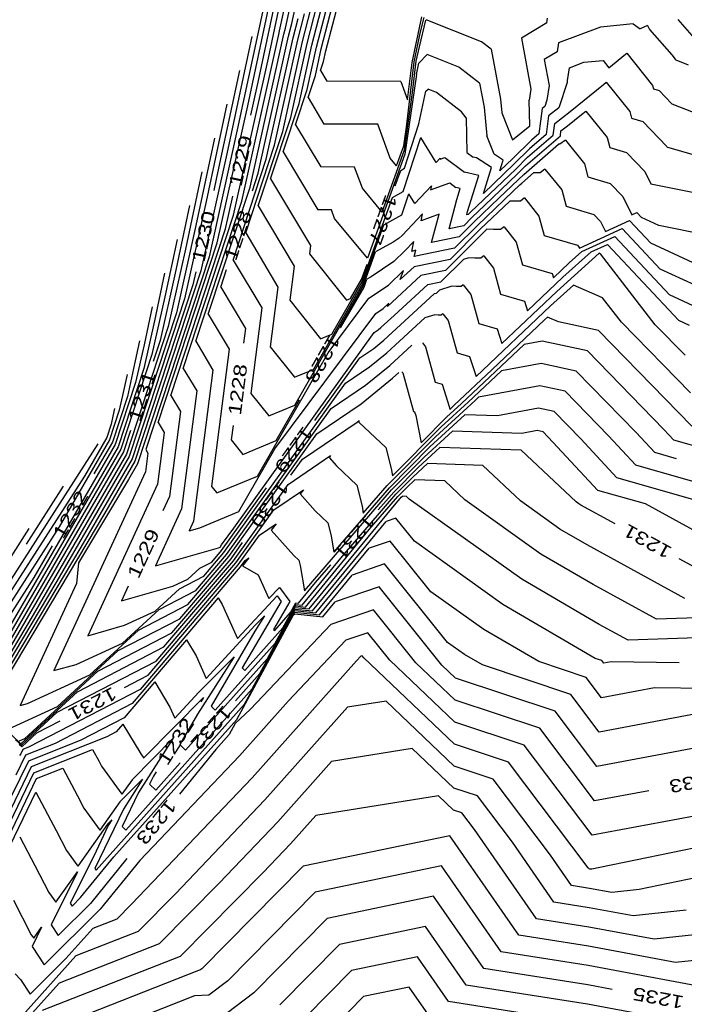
# Model space of a CAD drawing. Header units: feet. Extents: x -19835 to -19507, y 220308 to 220783.
# Tile 41 of 49: x -19750 to -19698, y 220624 to 220700. Entities that reach past the tile are written whole.
import ezdxf

# ---------------------------------------------------------------- set-up
doc = ezdxf.new("R2010")
doc.units = ezdxf.units.FT
doc.header["$LTSCALE"] = 25
doc.header["$MEASUREMENT"] = 0
for name, color, linetype in [('H1_HOEHENLINIEN', 86, 'CONTINUOUS'), ('H1_ZAEHLLIN_TXT', 3, 'CONTINUOUS'), ('H1_ZAEHLLINIEN', 11, 'CONTINUOUS')]:
    doc.layers.add(name, color=color, linetype=linetype)

msp = doc.modelspace()

# ---------------------------------------------------------------- linework, layer by layer
at = {"layer": 'H1_HOEHENLINIEN'}
for p, q in [((-19732.007, 220692.976), (-19729.795, 220703.372)), ((-19729.552, 220698.768), (-19728.603, 220703.174)), ((-19729.095, 220698.981), (-19728.209, 220703.089)), ((-19726.341, 220697.371), (-19725.172, 220701.904)), ((-19727.059, 220697.657), (-19726.153, 220701.173)), ((-19726.7, 220697.514), (-19725.663, 220701.538)), ((-19730.721, 220700.931), (-19732.806, 220691.136)), ((-19727.778, 220697.942), (-19727.134, 220700.442)), ((-19730.409, 220696.657), (-19729.633, 220700.302)), ((-19728.497, 220698.228), (-19728.114, 220699.712)), ((-19728.137, 220698.085), (-19727.624, 220700.077)), ((-19718.78, 220697.528), (-19718.286, 220699.591)), ((-19718.688, 220698.688), (-19718.42, 220699.808)), ((-19713.993, 220697.926), (-19718.258, 220699.62)), ((-19708.955, 220699.385), (-19708.899, 220699.743)), ((-19698.858, 220699.64), (-19697.596, 220698.202)), ((-19729.215, 220698.514), (-19729.095, 220698.981)), ((-19708.955, 220699.385), (-19710.916, 220698.194)), ((-19704.818, 220699.048), (-19708.049, 220697.836)), ((-19702.296, 220699.311), (-19704.818, 220699.048)), ((-19702.296, 220699.311), (-19701.758, 220698.92)), ((-19701.213, 220699.18), (-19701.758, 220698.92)), ((-19701.213, 220699.18), (-19701.056, 220698.871)), ((-19701.056, 220698.871), (-19699.336, 220696.91)), ((-19731.683, 220698.326), (-19733.605, 220689.295)), ((-19732.459, 220685.645), (-19729.61, 220698.498)), ((-19731.829, 220686.72), (-19729.215, 220698.514)), ((-19730.571, 220688.871), (-19728.497, 220698.228)), ((-19729.941, 220689.947), (-19728.137, 220698.085)), ((-19729.61, 220698.498), (-19729.552, 220698.768)), ((-19719.178, 220696.378), (-19718.688, 220698.688)), ((-19710.916, 220698.194), (-19710.188, 220694.267)), ((-19729.312, 220691.022), (-19727.778, 220697.942)), ((-19728.053, 220693.173), (-19727.059, 220697.657)), ((-19727.424, 220694.249), (-19726.7, 220697.514)), ((-19726.794, 220695.324), (-19726.341, 220697.371)), ((-19719.015, 220696.421), (-19718.78, 220697.528)), ((-19713.247, 220697.348), (-19713.993, 220697.926)), ((-19713.247, 220697.348), (-19712.532, 220693.493)), ((-19708.049, 220697.836), (-19708.154, 220697.158)), ((-19733.088, 220684.569), (-19730.409, 220696.657)), ((-19718.822, 220696.287), (-19718.185, 220696.953)), ((-19715.727, 220695.977), (-19718.185, 220696.953)), ((-19708.154, 220697.158), (-19709.154, 220696.551)), ((-19709.154, 220696.551), (-19708.783, 220694.548)), ((-19699.336, 220696.91), (-19699.072, 220696.58)), ((-19699.072, 220696.58), (-19699.069, 220696.57)), ((-19699.069, 220696.57), (-19699.052, 220696.565)), ((-19699.052, 220696.565), (-19699.015, 220696.526)), ((-19719.771, 220691.347), (-19719.178, 220696.378)), ((-19719.299, 220694.011), (-19719.015, 220696.421)), ((-19719.008, 220695.41), (-19718.822, 220696.287)), ((-19714.134, 220694.742), (-19715.727, 220695.977)), ((-19699.015, 220696.526), (-19698.068, 220696.15)), ((-19727.353, 220693.624), (-19726.794, 220695.324)), ((-19719.008, 220695.41), (-19719.886, 220689.26)), ((-19714.134, 220694.742), (-19713.791, 220692.894)), ((-19710.188, 220694.267), (-19710.32, 220693.43)), ((-19708.783, 220694.548), (-19708.962, 220693.413)), ((-19707.156, 220692.562), (-19704.596, 220694.646)), ((-19704.596, 220694.646), (-19704.379, 220694.816)), ((-19704.379, 220694.816), (-19702.568, 220692.551)), ((-19728.314, 220691.536), (-19727.424, 220694.249)), ((-19727.353, 220693.624), (-19726.134, 220691.584)), ((-19719.93, 220689.586), (-19719.299, 220694.011)), ((-19733.607, 220693.114), (-19735.202, 220685.614)), ((-19734.347, 220682.419), (-19732.007, 220692.976)), ((-19729.276, 220689.449), (-19728.053, 220693.173)), ((-19713.791, 220692.894), (-19713.589, 220690.668)), ((-19712.532, 220693.493), (-19712.437, 220692.45)), ((-19710.268, 220691.458), (-19710.32, 220693.43)), ((-19709.313, 220692.789), (-19709.565, 220690.833)), ((-19709.12, 220692.939), (-19709.313, 220692.789)), ((-19708.962, 220693.413), (-19709.12, 220692.939)), ((-19712.437, 220692.45), (-19711.598, 220690.376)), ((-19708.349, 220691.631), (-19707.156, 220692.562)), ((-19707.368, 220691.442), (-19706.296, 220692.314)), ((-19706.296, 220692.314), (-19705.954, 220692.583)), ((-19705.954, 220692.583), (-19704.317, 220690.536)), ((-19702.568, 220692.551), (-19702.431, 220692.044)), ((-19702.431, 220692.044), (-19701.569, 220691.788)), ((-19728.314, 220691.536), (-19726.371, 220688.281)), ((-19721.984, 220691.569), (-19726.134, 220691.584)), ((-19721.026, 220688.955), (-19721.984, 220691.569)), ((-19719.975, 220689.912), (-19719.771, 220691.347)), ((-19711.598, 220690.376), (-19710.268, 220691.458)), ((-19708.466, 220690.727), (-19708.349, 220691.631)), ((-19707.867, 220691.052), (-19707.368, 220691.442)), ((-19701.569, 220691.788), (-19699.712, 220689.841)), ((-19734.568, 220690.508), (-19736.001, 220683.774)), ((-19732.806, 220691.136), (-19734.976, 220681.343)), ((-19731.199, 220685.274), (-19729.312, 220691.022)), ((-19720.022, 220686.375), (-19718.677, 220690.549)), ((-19717.484, 220688.63), (-19718.677, 220690.549)), ((-19713.021, 220689.264), (-19713.589, 220690.668)), ((-19710.588, 220688.359), (-19707.916, 220690.673)), ((-19710.434, 220689.021), (-19708.466, 220690.727)), ((-19709.565, 220690.833), (-19710.128, 220690.346)), ((-19707.916, 220690.673), (-19707.867, 220691.052)), ((-19704.317, 220690.536), (-19704.112, 220689.781)), ((-19732.161, 220683.186), (-19729.941, 220689.947)), ((-19720.535, 220688.359), (-19719.975, 220689.912)), ((-19710.128, 220690.346), (-19711.576, 220688.925)), ((-19710.741, 220687.697), (-19708.057, 220690.021)), ((-19707.947, 220690.021), (-19708.057, 220690.021)), ((-19707.528, 220690.35), (-19707.947, 220690.021)), ((-19707.528, 220690.35), (-19706.065, 220688.521)), ((-19704.112, 220689.781), (-19702.827, 220689.4)), ((-19699.712, 220689.841), (-19699.694, 220689.805)), ((-19699.694, 220689.805), (-19699.556, 220689.777)), ((-19699.556, 220689.777), (-19690.915, 220687.292)), ((-19733.605, 220689.295), (-19735.605, 220680.268)), ((-19729.276, 220689.449), (-19726.607, 220684.979)), ((-19719.886, 220689.26), (-19722.779, 220681.234)), ((-19721.657, 220684.797), (-19719.93, 220689.586)), ((-19720.535, 220688.359), (-19721.026, 220688.955)), ((-19717.173, 220688.957), (-19717.484, 220688.63)), ((-19717.188, 220688.883), (-19716.828, 220689.015)), ((-19717.173, 220688.957), (-19717.188, 220688.883)), ((-19716.828, 220689.015), (-19715.292, 220687.866)), ((-19712.313, 220688.806), (-19713.021, 220689.264)), ((-19711.358, 220688.115), (-19710.434, 220689.021)), ((-19702.827, 220689.4), (-19701.412, 220687.916)), ((-19733.123, 220681.099), (-19730.571, 220688.871)), ((-19723.769, 220688.272), (-19726.371, 220688.281)), ((-19723.168, 220686.634), (-19723.769, 220688.272)), ((-19711.576, 220688.925), (-19712.572, 220687.971)), ((-19712.572, 220687.971), (-19712.313, 220688.806)), ((-19711.249, 220687.711), (-19710.588, 220688.359)), ((-19706.065, 220688.521), (-19705.792, 220687.518)), ((-19735.53, 220687.902), (-19736.8, 220681.933)), ((-19714.206, 220687.615), (-19715.292, 220687.866)), ((-19715.069, 220684.829), (-19714.206, 220687.615)), ((-19714.838, 220684.781), (-19711.358, 220688.115)), ((-19713.74, 220685.323), (-19711.249, 220687.711)), ((-19711.14, 220687.306), (-19710.741, 220687.697)), ((-19705.792, 220687.518), (-19704.086, 220687.011)), ((-19701.412, 220687.916), (-19700.95, 220686.976)), ((-19735.046, 220676.924), (-19731.829, 220686.72)), ((-19717.853, 220686.812), (-19719.136, 220685.46)), ((-19717.912, 220686.503), (-19716.429, 220687.05)), ((-19717.853, 220686.812), (-19717.912, 220686.503)), ((-19716.429, 220687.05), (-19715.96, 220686.699)), ((-19715.628, 220686.622), (-19715.96, 220686.699)), ((-19712.643, 220685.866), (-19711.14, 220687.306)), ((-19704.086, 220687.011), (-19703.113, 220685.991)), ((-19700.95, 220686.976), (-19697.344, 220686.247)), ((-19723.194, 220679.443), (-19720.858, 220685.919)), ((-19721.657, 220684.797), (-19723.168, 220686.634)), ((-19720.858, 220685.919), (-19720.022, 220686.375)), ((-19720.126, 220684.581), (-19719.602, 220686.209)), ((-19719.136, 220685.46), (-19719.602, 220686.209)), ((-19715.892, 220685.771), (-19715.628, 220686.622)), ((-19703.113, 220685.991), (-19702.419, 220684.581)), ((-19735.202, 220685.614), (-19736.864, 220678.117)), ((-19736.008, 220674.836), (-19732.459, 220685.645)), ((-19731.199, 220685.274), (-19728.421, 220680.621)), ((-19716.483, 220683.518), (-19715.892, 220685.771)), ((-19714.732, 220684.378), (-19713.74, 220685.323)), ((-19714.52, 220684.076), (-19712.643, 220685.866)), ((-19714.096, 220683.472), (-19711.816, 220685.646)), ((-19711.656, 220685.637), (-19711.816, 220685.646)), ((-19710.995, 220685.634), (-19711.656, 220685.637)), ((-19710.676, 220685.885), (-19710.995, 220685.634)), ((-19710.676, 220685.885), (-19709.561, 220684.491)), ((-19736.969, 220672.749), (-19733.088, 220684.569)), ((-19725.554, 220684.976), (-19726.607, 220684.979)), ((-19725.311, 220684.312), (-19725.554, 220684.976)), ((-19721.512, 220683.825), (-19720.126, 220684.581)), ((-19718.533, 220684.666), (-19720.114, 220683)), ((-19718.636, 220684.124), (-19718.533, 220684.666)), ((-19717.261, 220684.631), (-19718.636, 220684.124)), ((-19717.834, 220682.448), (-19717.261, 220684.631)), ((-19715.132, 220684.588), (-19715.069, 220684.829)), ((-19715.012, 220684.612), (-19715.132, 220684.588)), ((-19715.012, 220684.612), (-19714.945, 220684.68)), ((-19714.945, 220684.68), (-19714.838, 220684.781)), ((-19709.561, 220684.491), (-19709.154, 220682.992)), ((-19702.419, 220684.581), (-19702.014, 220684.768)), ((-19701.654, 220684.383), (-19702.014, 220684.768)), ((-19736.001, 220683.774), (-19737.494, 220677.041)), ((-19722.779, 220681.234), (-19725.311, 220684.312)), ((-19723.145, 220679.299), (-19721.512, 220683.825)), ((-19715.362, 220683.746), (-19716.483, 220683.518)), ((-19715.712, 220682.879), (-19714.52, 220684.076)), ((-19715.362, 220683.746), (-19714.732, 220684.378)), ((-19712.25, 220683.652), (-19712.519, 220683.441)), ((-19712.25, 220683.652), (-19711.31, 220682.476)), ((-19700.327, 220683.768), (-19701.654, 220684.383)), ((-19695.132, 220682.716), (-19700.327, 220683.768)), ((-19732.161, 220683.186), (-19729.673, 220679.02)), ((-19720.114, 220683), (-19720.342, 220682.782)), ((-19715.712, 220682.879), (-19717.834, 220682.448)), ((-19716.762, 220680.28), (-19713.884, 220683.17)), ((-19716.412, 220681.146), (-19714.096, 220683.472)), ((-19713.884, 220683.17), (-19713.569, 220683.47)), ((-19713.077, 220683.443), (-19713.569, 220683.47)), ((-19712.519, 220683.441), (-19713.077, 220683.443)), ((-19709.154, 220682.992), (-19706.602, 220682.234)), ((-19706.451, 220682.013), (-19703.152, 220683.539)), ((-19706.269, 220681.746), (-19703.721, 220682.924)), ((-19699.502, 220678.419), (-19703.721, 220682.924)), ((-19700.22, 220680.407), (-19703.152, 220683.539)), ((-19738.893, 220668.574), (-19734.347, 220682.419)), ((-19737.454, 220682.691), (-19738.398, 220678.252)), ((-19720.801, 220682.475), (-19722.166, 220681.731)), ((-19720.342, 220682.782), (-19720.801, 220682.475)), ((-19711.31, 220682.476), (-19710.835, 220680.729)), ((-19706.602, 220682.234), (-19706.514, 220682.141)), ((-19706.514, 220682.141), (-19706.451, 220682.013)), ((-19705.538, 220681.733), (-19704.29, 220682.31)), ((-19698.785, 220676.431), (-19704.29, 220682.31)), ((-19736.8, 220681.933), (-19738.123, 220675.966)), ((-19723.095, 220679.156), (-19722.166, 220681.731)), ((-19713.824, 220681.42), (-19714.044, 220681.247)), ((-19713.824, 220681.42), (-19713.058, 220680.461)), ((-19707.714, 220679.779), (-19705.538, 220681.733)), ((-19707.236, 220680.877), (-19706.269, 220681.746)), ((-19734.976, 220681.343), (-19739.854, 220666.486)), ((-19733.123, 220681.099), (-19730.926, 220677.419)), ((-19728.421, 220680.621), (-19728.757, 220677.996)), ((-19716.412, 220681.146), (-19719.184, 220680.583)), ((-19717.112, 220679.413), (-19715.391, 220681.142)), ((-19714.956, 220681.274), (-19715.391, 220681.142)), ((-19714.498, 220681.249), (-19714.956, 220681.274)), ((-19714.044, 220681.247), (-19714.498, 220681.249)), ((-19710.835, 220680.729), (-19708.55, 220680.05)), ((-19708.445, 220679.727), (-19707.236, 220680.877)), ((-19735.605, 220680.268), (-19740.488, 220665.398)), ((-19738.415, 220680.085), (-19739.197, 220676.412)), ((-19718.656, 220679.895), (-19721.243, 220677.523)), ((-19720.003, 220680.289), (-19721.168, 220679.171)), ((-19719.184, 220680.583), (-19720.266, 220679.59)), ((-19720.266, 220679.59), (-19720.003, 220680.289)), ((-19716.762, 220680.28), (-19718.656, 220679.895)), ((-19713.058, 220680.461), (-19712.516, 220678.466)), ((-19708.55, 220680.05), (-19708.445, 220679.727)), ((-19692.657, 220676.899), (-19700.22, 220680.407)), ((-19728.386, 220669.918), (-19723.095, 220679.156)), ((-19726.949, 220672.657), (-19723.145, 220679.299)), ((-19725.513, 220675.395), (-19723.194, 220679.443)), ((-19722.671, 220678.166), (-19721.168, 220679.171)), ((-19720.724, 220676.827), (-19718.129, 220679.207)), ((-19718.129, 220679.207), (-19717.112, 220679.413)), ((-19710.434, 220677.191), (-19707.714, 220679.779)), ((-19708.669, 220677.581), (-19706.91, 220679.161)), ((-19704.655, 220678.183), (-19706.91, 220679.161)), ((-19729.673, 220679.02), (-19730.263, 220674.406)), ((-19712.516, 220678.466), (-19710.67, 220677.918)), ((-19695.316, 220676.477), (-19699.502, 220678.419)), ((-19736.864, 220678.117), (-19740.919, 220665.768)), ((-19738.398, 220678.252), (-19739.382, 220673.815)), ((-19728.757, 220677.996), (-19726.391, 220675.031)), ((-19725.819, 220673.938), (-19722.671, 220678.166)), ((-19721.144, 220677.785), (-19721.581, 220677.365)), ((-19721.243, 220677.523), (-19721.144, 220677.785)), ((-19714.413, 220672.118), (-19708.669, 220677.581)), ((-19710.67, 220677.918), (-19710.434, 220677.191)), ((-19703.207, 220676.31), (-19704.655, 220678.183)), ((-19737.494, 220677.041), (-19741.135, 220665.952)), ((-19739.377, 220677.479), (-19739.996, 220674.571)), ((-19735.046, 220676.924), (-19733.43, 220674.218)), ((-19730.926, 220677.419), (-19731.77, 220670.817)), ((-19729.922, 220666.544), (-19722.145, 220676.988)), ((-19722.145, 220676.988), (-19721.581, 220677.365)), ((-19721.739, 220675.891), (-19720.724, 220676.827)), ((-19717.59, 220676.875), (-19718.356, 220676.642)), ((-19717.34, 220676.861), (-19717.59, 220676.875)), ((-19717.092, 220676.86), (-19717.34, 220676.861)), ((-19716.972, 220676.954), (-19717.092, 220676.86)), ((-19716.972, 220676.954), (-19716.554, 220676.432)), ((-19739.197, 220676.412), (-19740.011, 220672.739)), ((-19721.289, 220673.939), (-19718.356, 220676.642)), ((-19716.554, 220676.432), (-19715.877, 220673.94)), ((-19713.189, 220672.638), (-19709.147, 220676.483)), ((-19709.147, 220676.483), (-19708.904, 220676.701)), ((-19708.058, 220676.334), (-19708.904, 220676.701)), ((-19704.975, 220675.665), (-19708.058, 220676.334)), ((-19697.896, 220670.859), (-19703.207, 220676.31)), ((-19697.975, 220676.055), (-19698.785, 220676.431)), ((-19738.123, 220675.966), (-19741.35, 220666.137)), ((-19733.065, 220660.439), (-19722.271, 220675.502)), ((-19726.391, 220675.031), (-19725.513, 220675.395)), ((-19722.271, 220675.502), (-19721.959, 220675.713)), ((-19721.959, 220675.713), (-19721.739, 220675.891)), ((-19697.795, 220668.283), (-19704.975, 220675.665)), ((-19739.996, 220674.571), (-19740.64, 220671.664)), ((-19736.008, 220674.836), (-19734.683, 220672.617)), ((-19721.065, 220672.963), (-19719.353, 220674.539)), ((-19718.546, 220674.722), (-19718.302, 220674.417)), ((-19715.562, 220670.022), (-19710.699, 220674.596)), ((-19709.307, 220674.857), (-19710.699, 220674.596)), ((-19705.83, 220674.103), (-19709.307, 220674.857)), ((-19739.382, 220673.815), (-19741.781, 220666.506)), ((-19733.43, 220674.218), (-19734.783, 220663.638)), ((-19731.259, 220664.441), (-19725.819, 220673.938)), ((-19730.263, 220674.406), (-19728.39, 220672.059)), ((-19722.609, 220672.869), (-19721.289, 220673.939)), ((-19718.302, 220674.417), (-19717.558, 220671.677)), ((-19715.877, 220673.94), (-19714.911, 220673.652)), ((-19699.932, 220668.039), (-19705.83, 220674.103)), ((-19714.911, 220673.652), (-19714.413, 220672.118)), ((-19740.011, 220672.739), (-19741.997, 220666.691)), ((-19741.301, 220672.267), (-19741.594, 220670.89)), ((-19736.969, 220672.749), (-19735.935, 220671.016)), ((-19734.683, 220672.617), (-19736.173, 220660.957)), ((-19728.39, 220672.059), (-19726.949, 220672.657)), ((-19724.478, 220671.6), (-19722.609, 220672.869)), ((-19722.933, 220671.447), (-19721.065, 220672.963)), ((-19720.84, 220671.986), (-19720.351, 220672.437)), ((-19720.12, 220672.489), (-19720.051, 220672.402)), ((-19720.051, 220672.402), (-19719.239, 220669.414)), ((-19716.099, 220669.901), (-19713.189, 220672.638)), ((-19740.64, 220671.664), (-19742.213, 220666.875)), ((-19733.834, 220658.546), (-19724.478, 220671.6)), ((-19723.258, 220670.025), (-19720.84, 220671.986)), ((-19717.558, 220671.677), (-19717.031, 220671.52)), ((-19717.031, 220671.52), (-19716.473, 220669.802)), ((-19741.594, 220670.89), (-19741.899, 220669.513)), ((-19735.935, 220671.016), (-19737.099, 220661.913)), ((-19731.77, 220670.817), (-19730.39, 220669.087)), ((-19725.582, 220669.649), (-19722.933, 220671.447)), ((-19709.506, 220671.406), (-19714.214, 220670.522)), ((-19707.541, 220670.98), (-19709.506, 220671.406)), ((-19704.207, 220667.552), (-19707.541, 220670.98)), ((-19726.686, 220667.698), (-19723.258, 220670.025)), ((-19717.533, 220667.465), (-19714.489, 220670.263)), ((-19716.655, 220669.017), (-19715.562, 220670.022)), ((-19714.489, 220670.263), (-19714.214, 220670.522)), ((-19741.899, 220669.513), (-19742.644, 220667.245)), ((-19742.263, 220669.662), (-19742.393, 220669.049)), ((-19733.652, 220658.388), (-19725.582, 220669.649)), ((-19730.39, 220669.087), (-19728.386, 220669.918)), ((-19719.239, 220669.414), (-19719.151, 220669.388)), ((-19719.151, 220669.388), (-19719.058, 220669.101)), ((-19716.473, 220669.802), (-19716.428, 220669.579)), ((-19716.428, 220669.579), (-19716.216, 220669.793)), ((-19716.216, 220669.793), (-19716.099, 220669.901)), ((-19709.606, 220669.68), (-19712.771, 220669.086)), ((-19708.396, 220669.418), (-19709.606, 220669.68)), ((-19706.345, 220667.309), (-19708.396, 220669.418)), ((-19742.393, 220669.049), (-19742.529, 220668.437)), ((-19738.893, 220668.574), (-19738.439, 220667.814)), ((-19719.058, 220669.101), (-19718.636, 220667.018)), ((-19718.636, 220667.018), (-19716.655, 220669.017)), ((-19717.973, 220666.689), (-19715.272, 220669.172)), ((-19712.771, 220669.086), (-19715.272, 220669.172)), ((-19742.529, 220668.437), (-19742.86, 220667.429)), ((-19738.439, 220667.814), (-19738.949, 220663.825)), ((-19733.471, 220658.23), (-19726.686, 220667.698)), ((-19718.412, 220665.912), (-19716.235, 220667.914)), ((-19710.892, 220667.732), (-19716.235, 220667.914)), ((-19709.705, 220667.954), (-19710.892, 220667.732)), ((-19709.252, 220667.856), (-19709.705, 220667.954)), ((-19708.482, 220667.065), (-19709.252, 220667.856)), ((-19699.174, 220667.224), (-19699.932, 220668.039)), ((-19743.562, 220666.924), (-19755.055, 220648.98)), ((-19742.644, 220667.245), (-19746.539, 220660.528)), ((-19742.86, 220667.429), (-19744.591, 220664.444)), ((-19721.25, 220663.716), (-19717.533, 220667.465)), ((-19705.018, 220663.34), (-19708.482, 220667.065)), ((-19703.557, 220664.311), (-19706.345, 220667.309)), ((-19702.096, 220665.282), (-19704.207, 220667.552)), ((-19694.153, 220665.788), (-19699.174, 220667.224)), ((-19741.997, 220666.691), (-19752.384, 220648.779)), ((-19741.781, 220666.506), (-19752.213, 220648.517)), ((-19742.213, 220666.875), (-19750.435, 220652.695)), ((-19739.692, 220666.213), (-19739.875, 220664.782)), ((-19739.854, 220666.486), (-19739.692, 220666.213)), ((-19732.695, 220661.703), (-19729.922, 220666.544)), ((-19721.086, 220663.548), (-19717.973, 220666.689)), ((-19741.35, 220666.137), (-19748.542, 220653.734)), ((-19741.135, 220665.952), (-19746.707, 220656.343)), ((-19740.919, 220665.768), (-19744.871, 220658.952)), ((-19728.893, 220663.796), (-19725.615, 220666.022)), ((-19725.615, 220666.022), (-19725.739, 220665.866)), ((-19725.739, 220665.866), (-19725.17, 220665.227)), ((-19720.922, 220663.381), (-19718.412, 220665.912)), ((-19739.875, 220664.782), (-19746.939, 220649.441)), ((-19740.488, 220665.398), (-19741.201, 220664.169)), ((-19725.17, 220665.227), (-19723.598, 220663.746)), ((-19719.29, 220664.36), (-19718.16, 220665.4)), ((-19713.884, 220665.254), (-19718.16, 220665.4)), ((-19710.988, 220662.526), (-19713.884, 220665.254)), ((-19690.478, 220661.958), (-19702.096, 220665.282)), ((-19744.591, 220664.444), (-19754.722, 220648.627)), ((-19741.201, 220664.169), (-19745.032, 220657.744)), ((-19734.389, 220663.143), (-19731.259, 220664.441)), ((-19720.594, 220663.046), (-19719.29, 220664.36)), ((-19719.73, 220663.584), (-19719.122, 220664.142)), ((-19716.826, 220664.064), (-19719.122, 220664.142)), ((-19715.271, 220662.599), (-19716.826, 220664.064)), ((-19695.918, 220662.125), (-19703.557, 220664.311)), ((-19738.949, 220663.825), (-19744.331, 220652.137)), ((-19734.783, 220663.638), (-19734.389, 220663.143)), ((-19733.109, 220657.915), (-19728.893, 220663.796)), ((-19729.997, 220661.845), (-19727.718, 220663.392)), ((-19727.718, 220663.392), (-19727.972, 220663.075)), ((-19727.639, 220655.595), (-19720.922, 220663.381)), ((-19725.369, 220658.583), (-19721.086, 220663.548)), ((-19723.598, 220663.746), (-19723.191, 220662.112)), ((-19723.1, 220661.572), (-19721.25, 220663.716)), ((-19720.429, 220662.878), (-19719.73, 220663.584)), ((-19701.357, 220662.293), (-19705.018, 220663.34)), ((-19727.972, 220663.075), (-19726.809, 220661.769)), ((-19724.712, 220658.272), (-19720.594, 220663.046)), ((-19722.641, 220660.314), (-19720.429, 220662.878)), ((-19720.57, 220662.357), (-19720.265, 220662.711)), ((-19720.265, 220662.711), (-19720.169, 220662.808)), ((-19720.169, 220662.808), (-19720.085, 220662.885)), ((-19719.768, 220662.874), (-19720.085, 220662.885)), ((-19719.554, 220662.672), (-19719.768, 220662.874)), ((-19710.884, 220656.488), (-19719.554, 220662.672)), ((-19709.416, 220658.423), (-19715.271, 220662.599)), ((-19707.948, 220660.357), (-19710.988, 220662.526)), ((-19737.099, 220661.913), (-19739.117, 220657.53)), ((-19735.698, 220660.458), (-19732.695, 220661.703)), ((-19732.927, 220657.757), (-19729.997, 220661.845)), ((-19727.281, 220654.196), (-19720.57, 220662.357)), ((-19726.809, 220661.769), (-19725.833, 220660.849)), ((-19723.191, 220662.112), (-19723.1, 220661.572)), ((-19693.941, 220658.235), (-19701.357, 220662.293)), ((-19736.173, 220660.957), (-19736.509, 220660.227)), ((-19748.863, 220660.396), (-19755.722, 220649.688)), ((-19746.539, 220660.528), (-19754.388, 220648.273)), ((-19736.509, 220660.227), (-19735.698, 220660.458)), ((-19734.025, 220659.151), (-19733.065, 220660.439)), ((-19731.101, 220659.894), (-19729.822, 220660.763)), ((-19729.822, 220660.763), (-19730.205, 220660.283)), ((-19730.205, 220660.283), (-19728.449, 220658.311)), ((-19727.548, 220654.347), (-19722.641, 220660.314)), ((-19725.833, 220660.849), (-19725.58, 220659.834)), ((-19705.856, 220659.136), (-19707.948, 220660.357)), ((-19732.746, 220657.599), (-19731.101, 220659.894)), ((-19725.58, 220659.834), (-19725.369, 220658.583)), ((-19721.029, 220659.432), (-19722.648, 220658.878)), ((-19717.886, 220655.519), (-19721.029, 220659.432)), ((-19744.871, 220658.952), (-19752.435, 220646.268)), ((-19739.117, 220657.53), (-19734.247, 220658.917)), ((-19734.247, 220658.917), (-19734.132, 220658.965)), ((-19734.132, 220658.965), (-19734.025, 220659.151)), ((-19726.746, 220653.894), (-19722.648, 220658.878)), ((-19698.315, 220655.01), (-19705.856, 220659.136)), ((-19737.844, 220652.355), (-19733.109, 220657.915)), ((-19736.617, 220654.536), (-19733.471, 220658.23)), ((-19736.004, 220655.627), (-19733.652, 220658.388)), ((-19735.391, 220656.718), (-19733.834, 220658.546)), ((-19728.449, 220658.311), (-19728.068, 220657.952)), ((-19728.068, 220657.952), (-19727.969, 220657.556)), ((-19727.815, 220654.498), (-19724.712, 220658.272)), ((-19705.388, 220656.071), (-19709.416, 220658.423)), ((-19745.032, 220657.744), (-19745.21, 220656.162)), ((-19739.07, 220650.174), (-19732.746, 220657.599)), ((-19738.457, 220651.265), (-19732.927, 220657.757)), ((-19727.969, 220657.556), (-19727.639, 220655.595)), ((-19721.458, 220657.665), (-19723.957, 220656.81)), ((-19716.608, 220651.624), (-19721.458, 220657.665)), ((-19746.707, 220656.343), (-19752.612, 220646.441)), ((-19737.268, 220655.746), (-19735.391, 220656.718)), ((-19726.479, 220653.743), (-19723.957, 220656.81)), ((-19704.919, 220653.006), (-19710.884, 220656.488)), ((-19745.21, 220656.162), (-19749.546, 220646.744)), ((-19739.125, 220654.031), (-19737.268, 220655.746)), ((-19738.839, 220654.159), (-19736.004, 220655.627)), ((-19721.887, 220655.897), (-19725.266, 220654.742)), ((-19717.036, 220649.856), (-19721.887, 220655.897)), ((-19700.502, 220653.398), (-19705.388, 220656.071)), ((-19734.277, 220655.06), (-19740.297, 220647.993)), ((-19734.277, 220655.06), (-19733.967, 220654.544)), ((-19732.785, 220651.917), (-19729.743, 220655.212)), ((-19729.429, 220654.785), (-19732.422, 220649.661)), ((-19729.743, 220655.212), (-19729.429, 220654.785)), ((-19713.821, 220652.618), (-19717.886, 220655.519)), ((-19741.644, 220651.57), (-19738.839, 220654.159)), ((-19741.501, 220652.943), (-19739.125, 220654.031)), ((-19740.41, 220652.573), (-19736.617, 220654.536)), ((-19733.967, 220654.544), (-19732.785, 220651.917)), ((-19731.662, 220648.034), (-19728.384, 220654.072)), ((-19730.477, 220650.385), (-19728.345, 220654.312)), ((-19729.885, 220651.56), (-19728.326, 220654.432)), ((-19729.293, 220652.736), (-19728.307, 220654.552)), ((-19728.384, 220654.072), (-19726.746, 220653.894)), ((-19728.345, 220654.312), (-19727.281, 220654.196)), ((-19728.326, 220654.432), (-19727.548, 220654.347)), ((-19728.307, 220654.552), (-19727.815, 220654.498)), ((-19726.212, 220653.592), (-19725.266, 220654.742)), ((-19748.542, 220653.734), (-19752.789, 220646.614)), ((-19732.847, 220645.683), (-19728.467, 220653.749)), ((-19732.254, 220646.858), (-19728.403, 220653.952)), ((-19730.706, 220653.663), (-19731.452, 220652.488)), ((-19731.423, 220652.936), (-19730.706, 220653.663)), ((-19728.467, 220653.749), (-19728.383, 220653.828)), ((-19728.403, 220653.952), (-19726.479, 220653.743)), ((-19728.383, 220653.828), (-19726.212, 220653.592)), ((-19688.852, 220653.788), (-19700.502, 220653.398)), ((-19744.331, 220652.137), (-19741.501, 220652.943)), ((-19744.163, 220649.109), (-19740.41, 220652.573)), ((-19735.201, 220648.843), (-19731.423, 220652.936)), ((-19732.217, 220649.462), (-19729.293, 220652.736)), ((-19709.565, 220650.134), (-19713.821, 220652.618)), ((-19702.689, 220651.785), (-19704.919, 220653.006)), ((-19743.551, 220649.4), (-19737.844, 220652.355)), ((-19736.725, 220651.815), (-19740.91, 220646.902)), ((-19736.725, 220651.815), (-19735.984, 220650.582)), ((-19731.452, 220652.488), (-19734.834, 220646.698)), ((-19724.447, 220651.781), (-19728.885, 220647.099)), ((-19722.745, 220652.363), (-19724.447, 220651.781)), ((-19721.044, 220650.244), (-19722.745, 220652.363)), ((-19697.37, 220651.964), (-19702.689, 220651.785)), ((-19745.232, 220649.927), (-19741.644, 220651.57)), ((-19745.122, 220647.813), (-19738.457, 220651.265)), ((-19734.509, 220646.384), (-19729.885, 220651.56)), ((-19715.289, 220650.684), (-19716.608, 220651.624)), ((-19736.802, 220643.305), (-19730.477, 220650.385)), ((-19735.984, 220650.582), (-19735.201, 220648.843)), ((-19733.057, 220650.518), (-19735.877, 220646.078)), ((-19735.767, 220647.773), (-19733.057, 220650.518)), ((-19723.301, 220650.552), (-19723.629, 220650.206)), ((-19723.175, 220650.595), (-19723.301, 220650.552)), ((-19723.049, 220650.438), (-19723.175, 220650.595)), ((-19716.081, 220643.781), (-19723.049, 220650.438)), ((-19716.056, 220645.478), (-19721.044, 220650.244)), ((-19713.909, 220649.878), (-19715.289, 220650.684)), ((-19746.939, 220649.441), (-19745.232, 220649.927)), ((-19746.693, 220646.227), (-19739.07, 220650.174)), ((-19732.422, 220649.661), (-19732.217, 220649.462)), ((-19723.629, 220650.206), (-19731.658, 220641.179)), ((-19716.007, 220648.873), (-19717.036, 220649.856)), ((-19707.113, 220647.611), (-19713.909, 220649.878)), ((-19705.915, 220648.916), (-19709.565, 220650.134)), ((-19743.551, 220649.4), (-19749.2, 220644.187)), ((-19748.962, 220646.91), (-19744.163, 220649.109)), ((-19708.311, 220646.305), (-19716.007, 220648.873)), ((-19704.738, 220647.355), (-19705.915, 220648.916)), ((-19740.297, 220647.993), (-19748.838, 220643.57)), ((-19739.174, 220648.57), (-19741.523, 220645.812)), ((-19741.386, 220637.147), (-19731.662, 220648.034)), ((-19739.174, 220648.57), (-19738.001, 220646.62)), ((-19700.654, 220648.12), (-19704.738, 220647.355)), ((-19687.097, 220647.928), (-19700.654, 220648.12)), ((-19745.122, 220647.813), (-19749.476, 220643.796)), ((-19737.618, 220645.768), (-19735.767, 220647.773)), ((-19704.921, 220644.704), (-19707.113, 220647.611)), ((-19749.546, 220646.744), (-19748.962, 220646.91)), ((-19740.91, 220646.902), (-19746.847, 220643.828)), ((-19743.679, 220634.068), (-19732.254, 220646.858)), ((-19738.001, 220646.62), (-19737.618, 220645.768)), ((-19734.834, 220646.698), (-19734.509, 220646.384)), ((-19728.885, 220647.099), (-19732.643, 220642.874)), ((-19724.329, 220646.616), (-19730.674, 220639.484)), ((-19721.348, 220647.093), (-19724.329, 220646.616)), ((-19716.106, 220642.084), (-19721.348, 220647.093)), ((-19746.693, 220646.227), (-19749.446, 220643.686)), ((-19741.523, 220645.812), (-19744.856, 220644.086)), ((-19742.316, 220635.082), (-19732.847, 220645.683)), ((-19735.877, 220646.078), (-19737.246, 220643.735)), ((-19705.104, 220642.052), (-19708.311, 220646.305)), ((-19697.315, 220646.127), (-19704.921, 220644.704)), ((-19710.707, 220643.694), (-19716.056, 220645.478)), ((-19749.476, 220643.796), (-19750.183, 220644.463)), ((-19749.2, 220644.187), (-19749.607, 220644.001)), ((-19737.76, 220644.228), (-19740.918, 220641.031)), ((-19737.76, 220644.228), (-19740.422, 220640.038)), ((-19749.446, 220643.686), (-19749.893, 220644.108)), ((-19748.838, 220643.57), (-19749.335, 220643.372)), ((-19746.847, 220643.828), (-19749.122, 220642.922)), ((-19744.856, 220644.086), (-19748.909, 220642.472)), ((-19737.246, 220643.735), (-19736.802, 220643.305)), ((-19711.905, 220642.388), (-19716.081, 220643.781)), ((-19705.469, 220636.749), (-19710.707, 220643.694)), ((-19693.977, 220644.135), (-19705.104, 220642.052)), ((-19749.122, 220642.922), (-19749.864, 220641.38)), ((-19749.498, 220643.035), (-19749.584, 220642.907)), ((-19749.335, 220643.372), (-19749.498, 220643.035)), ((-19748.482, 220641.571), (-19743.962, 220643.372)), ((-19743.962, 220643.372), (-19743.487, 220642.482)), ((-19732.643, 220642.874), (-19740.329, 220634.812)), ((-19748.909, 220642.472), (-19750.231, 220639.726)), ((-19748.269, 220641.121), (-19746.26, 220641.921)), ((-19746.26, 220641.921), (-19745.125, 220639.796)), ((-19743.487, 220642.482), (-19743.28, 220642.076)), ((-19743.28, 220642.076), (-19741.702, 220639.927)), ((-19713.103, 220641.082), (-19716.106, 220642.084)), ((-19705.762, 220634.243), (-19711.905, 220642.388)), ((-19751.33, 220634.762), (-19748.269, 220641.121)), ((-19750.964, 220636.417), (-19748.482, 220641.571)), ((-19731.658, 220641.179), (-19740.954, 220631.427)), ((-19740.112, 220641.084), (-19741.86, 220639.314)), ((-19740.918, 220641.031), (-19741.702, 220639.927)), ((-19740.112, 220641.084), (-19741.585, 220638.764)), ((-19708.685, 220635.226), (-19713.103, 220641.082)), ((-19751.697, 220633.108), (-19748.344, 220640.071)), ((-19748.344, 220640.071), (-19746.763, 220637.11)), ((-19745.125, 220639.796), (-19744.63, 220638.826)), ((-19740.422, 220640.038), (-19741.678, 220637.429)), ((-19717.302, 220639.786), (-19726.765, 220638.273)), ((-19716.155, 220638.69), (-19717.302, 220639.786)), ((-19687.3, 220640.15), (-19705.469, 220636.749)), ((-19741.86, 220639.314), (-19743.398, 220637.149)), ((-19730.674, 220639.484), (-19737.574, 220632.245)), ((-19744.63, 220638.826), (-19743.398, 220637.149)), ((-19741.585, 220638.764), (-19743.792, 220634.178)), ((-19726.765, 220638.273), (-19728.704, 220636.094)), ((-19715.498, 220638.471), (-19716.155, 220638.69)), ((-19714.532, 220637.19), (-19715.498, 220638.471)), ((-19742.802, 220637.596), (-19745.095, 220634.37)), ((-19742.749, 220637.49), (-19743.875, 220635.15)), ((-19742.464, 220637.939), (-19742.802, 220637.596)), ((-19742.464, 220637.939), (-19742.749, 220637.49)), ((-19741.678, 220637.429), (-19741.386, 220637.147)), ((-19686.746, 220637.969), (-19704.877, 220634.27)), ((-19746.763, 220637.11), (-19745.981, 220635.577)), ((-19716.443, 220636.713), (-19727.726, 220634.361)), ((-19711.116, 220629.037), (-19716.443, 220636.713)), ((-19709.762, 220630.316), (-19714.532, 220637.19)), ((-19728.704, 220636.094), (-19730.812, 220633.882)), ((-19745.981, 220635.577), (-19745.095, 220634.37)), ((-19743.875, 220635.15), (-19745.675, 220631.501)), ((-19744.878, 220631.94), (-19742.316, 220635.082)), ((-19707.053, 220632.874), (-19708.685, 220635.226)), ((-19686.483, 220635.759), (-19701.854, 220632.558)), ((-19740.329, 220634.812), (-19743.386, 220631.061)), ((-19727.726, 220634.361), (-19735.532, 220626.458)), ((-19717.065, 220634.38), (-19726.798, 220632.351)), ((-19712.47, 220627.758), (-19717.065, 220634.38)), ((-19743.792, 220634.178), (-19743.679, 220634.068)), ((-19730.812, 220633.882), (-19737.202, 220627.413)), ((-19705.699, 220634.153), (-19705.762, 220634.243)), ((-19705.646, 220634.144), (-19705.699, 220634.153)), ((-19705.58, 220634.132), (-19705.646, 220634.144)), ((-19705.499, 220634.141), (-19705.58, 220634.132)), ((-19704.877, 220634.27), (-19705.499, 220634.141)), ((-19705.67, 220632.655), (-19707.053, 220632.874)), ((-19737.574, 220632.245), (-19740.453, 220629.33)), ((-19726.798, 220632.351), (-19733.532, 220625.533)), ((-19703.947, 220632.334), (-19705.67, 220632.655)), ((-19701.854, 220632.558), (-19703.947, 220632.334)), ((-19750.04, 220631.738), (-19748.681, 220629.077)), ((-19745.675, 220631.501), (-19745.534, 220631.283)), ((-19745.534, 220631.283), (-19744.878, 220631.94)), ((-19740.954, 220631.427), (-19742.078, 220630.289)), ((-19743.386, 220631.061), (-19747.692, 220626.758)), ((-19742.078, 220630.289), (-19743.948, 220629.557)), ((-19705.718, 220629.675), (-19709.762, 220630.316)), ((-19748.681, 220629.077), (-19748.487, 220628.813)), ((-19747.89, 220629.653), (-19748.614, 220628.185)), ((-19748.487, 220628.813), (-19747.89, 220629.653)), ((-19746.014, 220627.251), (-19743.948, 220629.557)), ((-19740.453, 220629.33), (-19745.245, 220627.454)), ((-19718.31, 220629.713), (-19724.943, 220628.33)), ((-19715.178, 220625.201), (-19718.31, 220629.713)), ((-19705.742, 220628.186), (-19711.116, 220629.037)), ((-19700.681, 220628.737), (-19705.718, 220629.675)), ((-19694.564, 220629.392), (-19700.681, 220628.737)), ((-19724.943, 220628.33), (-19729.533, 220623.684)), ((-19745.245, 220627.454), (-19749.574, 220622.621)), ((-19748.614, 220628.185), (-19747.692, 220626.758)), ((-19705.766, 220626.696), (-19712.47, 220627.758)), ((-19699.048, 220626.939), (-19705.742, 220628.186)), ((-19690.918, 220627.809), (-19699.048, 220626.939)), ((-19748.77, 220624.496), (-19746.014, 220627.251)), ((-19737.202, 220627.413), (-19747.839, 220623.249)), ((-19718.932, 220627.38), (-19724.016, 220626.32)), ((-19716.532, 220623.922), (-19718.932, 220627.38)), ((-19697.415, 220625.141), (-19705.766, 220626.696)), ((-19749.929, 220626.07), (-19749.507, 220625.635)), ((-19735.807, 220626.334), (-19748.327, 220621.395)), ((-19735.688, 220626.339), (-19735.807, 220626.334)), ((-19735.532, 220626.458), (-19735.688, 220626.339)), ((-19724.016, 220626.32), (-19727.533, 220622.76)), ((-19749.507, 220625.635), (-19748.77, 220624.496)), ((-19733.532, 220625.533), (-19734.993, 220624.422)), ((-19705.814, 220623.717), (-19715.178, 220625.201)), ((-19734.993, 220624.422), (-19736.098, 220624.378)), ((-19719.555, 220625.047), (-19723.089, 220624.31)), ((-19717.887, 220622.643), (-19719.555, 220625.047)), ((-19736.098, 220624.378), (-19746.732, 220620.183)), ((-19723.089, 220624.31), (-19725.533, 220621.835)), ((-19705.838, 220622.227), (-19716.532, 220623.922)), ((-19694.149, 220621.545), (-19705.814, 220623.717))]:
    msp.add_line(p, q, dxfattribs=at)
at = {"layer": 'H1_ZAEHLLINIEN'}
for p, q in [((-19728.605, 220699.346), (-19727.816, 220703.004)), ((-19725.981, 220697.228), (-19724.682, 220702.269)), ((-19731.208, 220694.817), (-19729.714, 220701.837)), ((-19727.419, 220697.799), (-19726.643, 220700.808)), ((-19719.341, 220696.335), (-19718.596, 220699.849)), ((-19728.856, 220698.371), (-19728.605, 220699.346)), ((-19731.2, 220687.796), (-19728.856, 220698.371)), ((-19728.682, 220692.098), (-19727.419, 220697.799)), ((-19726.165, 220696.4), (-19725.981, 220697.228)), ((-19704.187, 220695.926), (-19702.896, 220696.977)), ((-19702.896, 220696.977), (-19702.805, 220697.048)), ((-19702.805, 220697.048), (-19700.82, 220694.566)), ((-19726.391, 220695.711), (-19726.165, 220696.4)), ((-19719.681, 220693.453), (-19719.341, 220696.335)), ((-19707.354, 220694.93), (-19707.199, 220695.928)), ((-19707.199, 220695.928), (-19706.094, 220696.343)), ((-19706.094, 220696.343), (-19704.625, 220696.496)), ((-19704.625, 220696.496), (-19704.187, 220695.926)), ((-19732.645, 220695.72), (-19734.404, 220687.455)), ((-19726.391, 220695.711), (-19725.898, 220694.886)), ((-19731.77, 220692.28), (-19731.208, 220694.817)), ((-19720.198, 220694.865), (-19725.898, 220694.886)), ((-19720.198, 220694.865), (-19719.681, 220693.453)), ((-19718.281, 220694.11), (-19718.112, 220694.286)), ((-19717.462, 220694.028), (-19718.112, 220694.286)), ((-19707.385, 220694.786), (-19708.034, 220692.832)), ((-19707.354, 220694.93), (-19707.392, 220694.907)), ((-19707.392, 220694.907), (-19707.378, 220694.83)), ((-19707.378, 220694.83), (-19707.385, 220694.786)), ((-19700.82, 220694.566), (-19700.75, 220694.307)), ((-19700.75, 220694.307), (-19700.311, 220694.177)), ((-19718.813, 220691.598), (-19718.281, 220694.11)), ((-19715.52, 220692.523), (-19717.462, 220694.028)), ((-19700.311, 220694.177), (-19699.336, 220693.155)), ((-19708.034, 220692.832), (-19708.831, 220692.21)), ((-19699.336, 220693.155), (-19694.349, 220691.174)), ((-19730.238, 220687.361), (-19728.682, 220692.098)), ((-19715.161, 220692.06), (-19715.52, 220692.523)), ((-19715.161, 220692.06), (-19715.114, 220689.399)), ((-19708.831, 220692.21), (-19709.015, 220690.78)), ((-19719.918, 220688.17), (-19718.813, 220691.598)), ((-19709.015, 220690.78), (-19710.281, 220689.684)), ((-19715.114, 220689.399), (-19714.624, 220689.033)), ((-19714.372, 220688.975), (-19714.624, 220689.033)), ((-19713.229, 220688.236), (-19714.372, 220688.975)), ((-19710.281, 220689.684), (-19711.467, 220688.52)), ((-19711.467, 220688.52), (-19713.848, 220686.239)), ((-19713.848, 220686.239), (-19713.229, 220688.236)), ((-19734.404, 220687.455), (-19734.627, 220686.448)), ((-19731.644, 220686.444), (-19731.2, 220687.796)), ((-19720.638, 220686.81), (-19720.204, 220688.014)), ((-19720.204, 220688.014), (-19719.918, 220688.17)), ((-19710.894, 220687.034), (-19709.976, 220687.83)), ((-19709.471, 220687.827), (-19709.976, 220687.83)), ((-19709.102, 220688.118), (-19709.471, 220687.827)), ((-19709.102, 220688.118), (-19707.813, 220686.506)), ((-19730.238, 220687.361), (-19727.169, 220682.222)), ((-19711.545, 220686.408), (-19711.031, 220686.901)), ((-19711.031, 220686.901), (-19710.894, 220687.034)), ((-19733.717, 220683.494), (-19733.155, 220686.031)), ((-19714.308, 220683.774), (-19711.545, 220686.408)), ((-19707.813, 220686.506), (-19707.473, 220685.255)), ((-19736.492, 220685.297), (-19737.599, 220680.093)), ((-19707.473, 220685.255), (-19705.344, 220684.622)), ((-19705.344, 220684.622), (-19704.813, 220684.066)), ((-19716.062, 220682.013), (-19714.308, 220683.774)), ((-19704.813, 220684.066), (-19704.435, 220683.297)), ((-19704.435, 220683.297), (-19702.583, 220684.153)), ((-19700.937, 220682.395), (-19702.583, 220684.153)), ((-19737.931, 220670.661), (-19733.717, 220683.494)), ((-19727.169, 220682.222), (-19727.25, 220681.585)), ((-19719.212, 220682.521), (-19719.895, 220681.801)), ((-19719.36, 220681.745), (-19719.212, 220682.521)), ((-19694.869, 220679.58), (-19700.937, 220682.395)), ((-19727.25, 220681.585), (-19724.392, 220678.003)), ((-19719.895, 220681.801), (-19720.755, 220680.976)), ((-19719.059, 220681.856), (-19719.36, 220681.745)), ((-19716.062, 220682.013), (-19719.185, 220681.379)), ((-19719.185, 220681.379), (-19719.059, 220681.856)), ((-19708.191, 220678.68), (-19704.916, 220681.622)), ((-19704.829, 220681.584), (-19704.916, 220681.622)), ((-19700.597, 220676.108), (-19704.829, 220681.584)), ((-19723.244, 220679.587), (-19722.81, 220680.79)), ((-19720.755, 220680.976), (-19722.489, 220679.817)), ((-19737.599, 220680.093), (-19738.752, 220674.89)), ((-19736.012, 220680.199), (-19736.235, 220679.192)), ((-19734.084, 220679.011), (-19733.64, 220680.363)), ((-19736.235, 220679.192), (-19740.703, 220665.583)), ((-19724.076, 220678.133), (-19723.244, 220679.587)), ((-19723.045, 220679.012), (-19722.82, 220679.636)), ((-19722.489, 220679.817), (-19722.82, 220679.636)), ((-19716.273, 220679.075), (-19717.225, 220678.785)), ((-19715.919, 220679.055), (-19716.273, 220679.075)), ((-19715.398, 220679.187), (-19715.568, 220679.054)), ((-19715.398, 220679.187), (-19714.806, 220678.447)), ((-19734.084, 220679.011), (-19732.178, 220675.818)), ((-19724.843, 220675.873), (-19723.045, 220679.012)), ((-19717.96, 220678.19), (-19717.602, 220678.518)), ((-19717.602, 220678.518), (-19717.462, 220678.547)), ((-19717.462, 220678.547), (-19717.225, 220678.785)), ((-19715.568, 220679.054), (-19715.919, 220679.055)), ((-19714.806, 220678.447), (-19714.196, 220676.203)), ((-19712.423, 220674.654), (-19708.191, 220678.68)), ((-19724.392, 220678.003), (-19724.076, 220678.133)), ((-19721.514, 220674.915), (-19717.96, 220678.19)), ((-19714.196, 220676.203), (-19712.79, 220675.785)), ((-19698.304, 220673.754), (-19700.597, 220676.108)), ((-19732.178, 220675.818), (-19732.321, 220674.697)), ((-19712.79, 220675.785), (-19712.423, 220674.654)), ((-19740.339, 220674.873), (-19740.795, 220672.73)), ((-19738.752, 220674.89), (-19739.286, 220673.266)), ((-19722.284, 220674.291), (-19721.514, 220674.915)), ((-19723.374, 220673.551), (-19722.284, 220674.291)), ((-19726.831, 220668.728), (-19723.374, 220673.551)), ((-19709.406, 220673.132), (-19712.457, 220672.559)), ((-19706.685, 220672.542), (-19709.406, 220673.132)), ((-19740.795, 220672.73), (-19741.27, 220670.588)), ((-19715.026, 220670.142), (-19712.457, 220672.559)), ((-19702.07, 220667.796), (-19706.685, 220672.542)), ((-19741.27, 220670.588), (-19742.428, 220667.06)), ((-19737.931, 220670.661), (-19737.187, 220669.415)), ((-19729.822, 220667.18), (-19728.024, 220670.319)), ((-19717.094, 220668.241), (-19715.026, 220670.142)), ((-19737.187, 220669.415), (-19738.024, 220662.869)), ((-19727.79, 220665.747), (-19723.583, 220668.603)), ((-19723.583, 220668.603), (-19723.418, 220668.737)), ((-19723.405, 220668.566), (-19723.418, 220668.737)), ((-19721.363, 220666.643), (-19723.405, 220668.566)), ((-19741.033, 220667.946), (-19741.566, 220666.321)), ((-19733.133, 220668.349), (-19733.276, 220667.227)), ((-19720.845, 220664.458), (-19717.094, 220668.241)), ((-19700.635, 220666.253), (-19702.07, 220667.796)), ((-19742.428, 220667.06), (-19743.852, 220664.604)), ((-19733.276, 220667.227), (-19732.389, 220666.115)), ((-19732.389, 220666.115), (-19729.822, 220667.18)), ((-19741.566, 220666.321), (-19750.378, 220651.126)), ((-19721.363, 220666.643), (-19720.96, 220665.024)), ((-19718.851, 220665.136), (-19717.197, 220666.657)), ((-19710.942, 220666.443), (-19717.197, 220666.657)), ((-19706.705, 220662.453), (-19710.942, 220666.443)), ((-19698.96, 220665.774), (-19700.635, 220666.253)), ((-19740.703, 220665.583), (-19743.036, 220661.56)), ((-19728.676, 220664.511), (-19727.79, 220665.747)), ((-19720.96, 220665.024), (-19720.845, 220664.458)), ((-19720.758, 220663.213), (-19718.851, 220665.136)), ((-19746.213, 220663.66), (-19749.075, 220659.192)), ((-19734.015, 220658.704), (-19730.559, 220663.526)), ((-19721.941, 220661.841), (-19720.758, 220663.213)), ((-19738.024, 220662.869), (-19738.536, 220661.758)), ((-19706.479, 220662.292), (-19706.705, 220662.453)), ((-19706.325, 220662.202), (-19706.479, 220662.292)), ((-19703.683, 220660.756), (-19706.325, 220662.202)), ((-19743.036, 220661.56), (-19752.259, 220646.095)), ((-19727.013, 220654.045), (-19721.339, 220660.947)), ((-19720.6, 220661.199), (-19721.339, 220660.947)), ((-19719.165, 220659.413), (-19720.6, 220661.199)), ((-19712.353, 220654.553), (-19719.165, 220659.413)), ((-19747.063, 220659.068), (-19748.487, 220656.612)), ((-19734.778, 220657.808), (-19734.015, 220658.704)), ((-19733.29, 220658.072), (-19732.404, 220659.309)), ((-19737.231, 220653.446), (-19733.29, 220658.072)), ((-19732.565, 220657.441), (-19732.205, 220657.943)), ((-19731.925, 220658.133), (-19732.418, 220657.516)), ((-19732.205, 220657.943), (-19731.925, 220658.133)), ((-19696.128, 220656.622), (-19698.77, 220658.068)), ((-19739.683, 220649.084), (-19732.565, 220657.441)), ((-19736.607, 220656.492), (-19735.697, 220657.332)), ((-19735.697, 220657.332), (-19734.778, 220657.808)), ((-19732.418, 220657.516), (-19731.195, 220656.829)), ((-19726.783, 220656.229), (-19725.599, 220657.601)), ((-19748.487, 220656.612), (-19754.055, 220647.919)), ((-19737.77, 220655.959), (-19736.607, 220656.492)), ((-19731.195, 220656.829), (-19730.368, 220654.991)), ((-19741.724, 220654.834), (-19737.77, 220655.959)), ((-19741.212, 220655.945), (-19741.724, 220654.834)), ((-19730.368, 220654.991), (-19729.563, 220655.863)), ((-19729.563, 220655.863), (-19728.758, 220654.769)), ((-19728.082, 220654.649), (-19726.783, 220656.229)), ((-19731.07, 220649.209), (-19728.365, 220654.192)), ((-19728.758, 220654.769), (-19730.011, 220652.625)), ((-19728.7, 220653.912), (-19728.288, 220654.672)), ((-19728.365, 220654.192), (-19727.013, 220654.045)), ((-19728.288, 220654.672), (-19728.082, 220654.649)), ((-19722.316, 220654.13), (-19725.593, 220653.01)), ((-19719.04, 220650.05), (-19722.316, 220654.13)), ((-19705.221, 220650.39), (-19712.353, 220654.553)), ((-19741.981, 220650.986), (-19737.231, 220653.446)), ((-19729.925, 220652.541), (-19728.7, 220653.912)), ((-19725.593, 220653.01), (-19731.789, 220646.474)), ((-19730.011, 220652.625), (-19729.925, 220652.541)), ((-19741.981, 220650.986), (-19746.681, 220646.648)), ((-19704.718, 220650.222), (-19705.221, 220650.39)), ((-19704.555, 220650.007), (-19704.718, 220650.222)), ((-19716.032, 220647.176), (-19719.04, 220650.05)), ((-19703.992, 220650.112), (-19704.555, 220650.007)), ((-19698.752, 220650.038), (-19703.992, 220650.112)), ((-19741.487, 220648.149), (-19739.683, 220649.084)), ((-19732.95, 220647.104), (-19731.07, 220649.209)), ((-19735.409, 220647.373), (-19739.976, 220642.748)), ((-19735.409, 220647.373), (-19735.618, 220647.044)), ((-19746.681, 220646.648), (-19750.482, 220644.907)), ((-19731.789, 220646.474), (-19732.97, 220645.371)), ((-19709.509, 220644.999), (-19716.032, 220647.176)), ((-19748.264, 220644.64), (-19746.46, 220645.574)), ((-19741.622, 220645.325), (-19742.136, 220644.721)), ((-19741.622, 220645.325), (-19740.234, 220643.017)), ((-19732.97, 220645.371), (-19733.439, 220644.507)), ((-19705.287, 220639.401), (-19709.509, 220644.999)), ((-19748.264, 220644.64), (-19749.416, 220643.577)), ((-19742.865, 220644.344), (-19748.695, 220642.021)), ((-19742.136, 220644.721), (-19742.865, 220644.344)), ((-19733.439, 220644.507), (-19734.453, 220643.371)), ((-19749.416, 220643.577), (-19749.604, 220643.753)), ((-19719.325, 220643.439), (-19725.547, 220642.445)), ((-19716.13, 220640.387), (-19719.325, 220643.439)), ((-19740.234, 220643.017), (-19740.006, 220642.706)), ((-19739.976, 220642.748), (-19740.006, 220642.706)), ((-19734.453, 220643.371), (-19737.271, 220639.916)), ((-19748.695, 220642.021), (-19750.597, 220638.071)), ((-19739.094, 220640.226), (-19737.214, 220642.331)), ((-19725.547, 220642.445), (-19729.689, 220637.789)), ((-19739.258, 220641.312), (-19739.563, 220640.68)), ((-19739.049, 220641.642), (-19739.258, 220641.312)), ((-19739.563, 220640.68), (-19739.094, 220640.226)), ((-19714.3, 220639.777), (-19716.13, 220640.387)), ((-19711.609, 220636.208), (-19714.3, 220639.777)), ((-19701.108, 220640.183), (-19705.287, 220639.401)), ((-19729.689, 220637.789), (-19734.193, 220633.063)), ((-19749.575, 220636.622), (-19748.401, 220634.424)), ((-19708.407, 220631.595), (-19711.609, 220636.208)), ((-19748.401, 220634.424), (-19747.331, 220632.327)), ((-19741.315, 220634.956), (-19744.132, 220631.5)), ((-19745.127, 220633.932), (-19747.145, 220629.843)), ((-19746.791, 220631.592), (-19745.127, 220633.932)), ((-19734.193, 220633.063), (-19738.827, 220628.372)), ((-19747.331, 220632.327), (-19746.791, 220631.592)), ((-19717.688, 220632.047), (-19725.871, 220630.341)), ((-19713.824, 220626.48), (-19717.688, 220632.047)), ((-19744.132, 220631.5), (-19746.613, 220629.021)), ((-19705.694, 220631.165), (-19708.407, 220631.595)), ((-19702.314, 220630.536), (-19705.694, 220631.165)), ((-19698.209, 220630.975), (-19702.314, 220630.536)), ((-19747.145, 220629.843), (-19746.613, 220629.021)), ((-19725.871, 220630.341), (-19731.533, 220624.609)), ((-19738.827, 220628.372), (-19746.542, 220625.352)), ((-19705.79, 220625.207), (-19713.824, 220626.48)), ((-19746.542, 220625.352), (-19749.28, 220622.295)), ((-19703.932, 220624.861), (-19705.79, 220625.207)), ((-19731.533, 220624.609), (-19734.297, 220622.504))]:
    msp.add_line(p, q, dxfattribs=at)

# ---------------------------------------------------------------- texts
at = {"layer": 'H1_ZAEHLLIN_TXT', "width": 1.333333}
for s, rotation, p in [('1229', 77.5, (-19732.494, 220686.704)), ('1227', 250.2, (-19721.38, 220686.227)), ('1230', 77.5, (-19735.35, 220680.872)), ('1228', 71.8, (-19732.916, 220680.967)), ('1228', 240.2, (-19725.675, 220675.427)), ('1228', 82.7, (-19732.535, 220669.079)), ('1231', 71.8, (-19740.308, 220668.55)), ('1229', 234.4, (-19727.703, 220668.369)), ('1230', 234.4, (-19729.548, 220664.152)), ('1232', 59.9, (-19746.229, 220659.509)), ('1231', 229.2, (-19722.843, 220661.562)), ('1229', 65.3, (-19740.424, 220656.462)), ('1231', 151.3, (-19699.232, 220658.891)), ('1231', 207.4, (-19742.428, 220648.226)), ('1232', 228.2, (-19733.856, 220646.841)), ('1232', 57.6, (-19738.198, 220642.049)), ('1233', 190.6, (-19695.695, 220641.705)), ('1233', 230.8, (-19738.164, 220639.612)), ('1235', 169.5, (-19698.335, 220624.327))]:
    msp.add_text(s, height=1, rotation=rotation, dxfattribs=at).set_placement(p)

doc.saveas('drawing.dxf')
